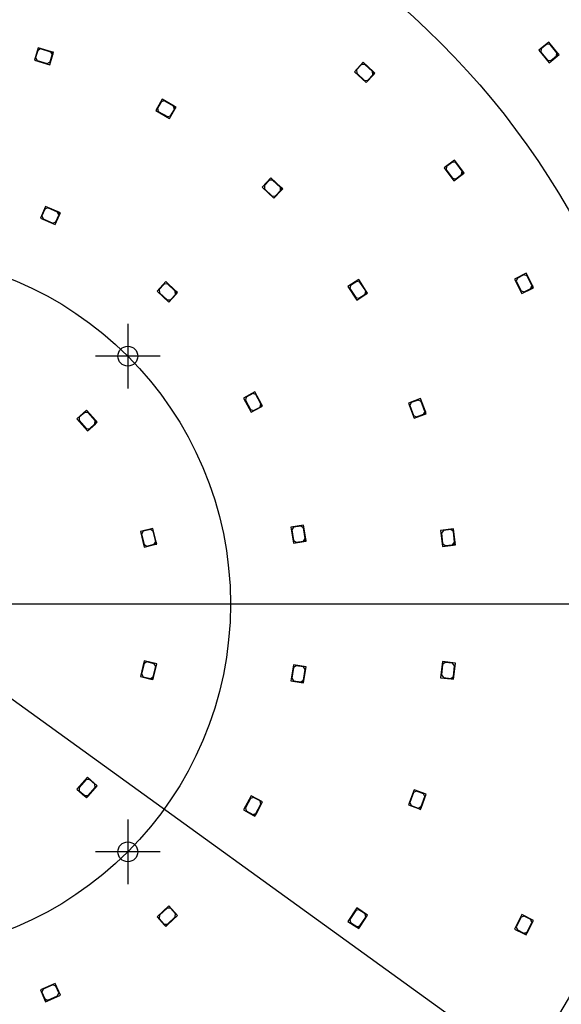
# Model space of a CAD drawing. Header units: millimetres. Extents: x 7 to 819, y 6 to 587.
# Tile 6 of 14: x 400 to 518, y 235 to 449. Entities that reach past the tile are written whole.
import ezdxf
from ezdxf.enums import TextEntityAlignment as Align
from ezdxf.lldxf.tags import DXFTag

# ---------------------------------------------------------------- set-up
doc = ezdxf.new("R2010")
doc.units = ezdxf.units.MM
doc.layers.add('Default', color=7, linetype='Continuous')
doc.layers.add('RDLED_400MM_4000', color=7, linetype='Continuous')
doc.styles.add('SEACAD_Arial', font='arial.ttf')
tags = doc.linetypes.add('CENTER2', pattern=[28.575, 19.05, -3.175, 3.175, -3.175]).pattern_tags.tags
tags[10:11] = [DXFTag(74, 4), DXFTag(75, 0), DXFTag(340, '0'), DXFTag(46, 0.0), DXFTag(50, 0.0), DXFTag(44, 0.0), DXFTag(45, 0.0)]
tags[8:9] = [DXFTag(74, 4), DXFTag(75, 0), DXFTag(340, '0'), DXFTag(46, 0.0), DXFTag(50, 0.0), DXFTag(44, 0.0), DXFTag(45, 0.0)]
tags[6:7] = [DXFTag(74, 4), DXFTag(75, 0), DXFTag(340, '0'), DXFTag(46, 0.0), DXFTag(50, 0.0), DXFTag(44, 0.0), DXFTag(45, 0.0)]
tags[4:5] = [DXFTag(74, 4), DXFTag(75, 0), DXFTag(340, '0'), DXFTag(46, 0.0), DXFTag(50, 0.0), DXFTag(44, 0.0), DXFTag(45, 0.0)]
doc.dimstyles.new('ISO', dxfattribs={"dimtxt": 7, "dimasz": 7, "dimexe": 3.5, "dimexo": 0, "dimgap": 1.75, "dimtad": 1, "dimtxsty": 'SEACAD_Arial', "dimblk1": '_SE_FILLED', "dimblk2": '_SE_FILLED', "dimsah": 1, "dimcen": 3.5, "dimadec": 0, "dimazin": 0, "dimtfac": 0.5, "dimtdec": 3, "dimtmove": 0, "dimatfit": 3, "dimfxl": 1, "dimarcsym": 0})

# ---------------------------------------------------------------- blocks, each defined once
blk = doc.blocks.new('SEANNOT_GROUP5')
at = {"layer": 'Default', "color": 7, "linetype": 'CENTER2'}
for p, q in [((423.84, 275.31), (423.84, 261.31)), ((430.84, 268.31), (416.84, 268.31))]:
    blk.add_line(p, q, dxfattribs=at)
blk = doc.blocks.new('SEANNOT_GROUP9')
at = {"layer": 'Default', "color": 7, "linetype": 'CENTER2'}
for p, q in [((423.84, 382.79), (423.84, 368.79)), ((430.84, 375.79), (416.84, 375.79))]:
    blk.add_line(p, q, dxfattribs=at)
blk = doc.blocks.new('SEANNOT_GROUP14')
at = {"layer": 'Default', "color": 7, "linetype": 'CENTER2'}
blk.add_line((171.6, 322.05), (566.1, 322.05), dxfattribs=at)
blk = doc.blocks.new('SE1')
at = {"layer": 'RDLED_400MM_4000', "color": 7, "linetype": 'Continuous'}
for p, q in [((404.38, 442.68), (403.58, 440)), ((404.31, 442.08), (403.85, 440.54)), ((404.93, 442.41), (404.31, 442.08)), ((407.26, 441.82), (404.38, 442.68)), ((407.13, 441.75), (404.93, 442.41)), ((515.1, 443.9), (512.94, 442.12)), ((512.94, 442.12), (515.17, 439.42)), ((513.47, 442.42), (513.4, 441.72)), ((514.7, 443.44), (513.47, 442.42)), ((515.41, 443.37), (514.7, 443.44)), ((517.01, 441.59), (515.1, 443.9)), ((516.87, 441.6), (515.41, 443.37)), ((403.58, 440), (406.93, 438.99)), ((403.85, 440.54), (404.18, 439.92)), ((404.18, 439.92), (406.39, 439.26)), ((406.93, 438.99), (407.59, 441.2)), ((407.01, 439.6), (407.47, 441.13)), ((407.47, 441.13), (407.13, 441.75)), ((407.74, 441.68), (407.26, 441.82)), ((407.26, 441.82), (407.59, 441.2)), ((407.59, 441.2), (407.74, 441.68)), ((513.4, 441.72), (514.86, 439.95)), ((514.86, 439.95), (515.57, 439.88)), ((515.17, 439.42), (516.94, 440.88)), ((515.57, 439.88), (516.8, 440.9)), ((516.8, 440.9), (516.87, 441.6)), ((517.01, 441.59), (516.94, 440.88)), ((516.94, 440.88), (517.33, 441.2)), ((517.33, 441.2), (517.01, 441.59)), ((406.39, 439.26), (407.01, 439.6)), ((474.84, 439.55), (472.96, 437.48)), ((474.51, 439.04), (473.43, 437.85)), ((473.43, 437.85), (473.47, 437.15)), ((475.22, 439.07), (474.51, 439.04)), ((477.06, 437.52), (474.84, 439.55)), ((476.92, 437.52), (475.22, 439.07)), ((472.96, 437.48), (475.54, 435.12)), ((473.47, 437.15), (475.17, 435.6)), ((475.17, 435.6), (475.87, 435.63)), ((475.54, 435.12), (477.09, 436.82)), ((475.87, 435.63), (476.95, 436.81)), ((476.95, 436.81), (476.92, 437.52)), ((477.43, 437.19), (477.06, 437.52)), ((477.06, 437.52), (477.09, 436.82)), ((477.09, 436.82), (477.43, 437.19)), ((431.28, 431.52), (429.88, 429.1)), ((433.88, 430.02), (431.28, 431.52)), ((431.07, 430.95), (430.27, 429.57)), ((430.27, 429.57), (430.45, 428.88)), ((431.75, 431.13), (431.07, 430.95)), ((433.74, 429.98), (431.75, 431.13)), ((432.91, 427.35), (434.06, 429.34)), ((433.13, 427.92), (433.93, 429.3)), ((433.93, 429.3), (433.74, 429.98)), ((434.31, 429.77), (433.88, 430.02)), ((433.88, 430.02), (434.06, 429.34)), ((434.06, 429.34), (434.31, 429.77)), ((429.88, 429.1), (432.91, 427.35)), ((430.45, 428.88), (432.44, 427.73)), ((432.44, 427.73), (433.13, 427.92)), ((494.65, 418.3), (492.42, 416.61)), ((492.42, 416.61), (494.52, 413.82)), ((492.95, 416.89), (492.86, 416.19)), ((494.23, 417.86), (492.95, 416.89)), ((494.93, 417.76), (494.23, 417.86)), ((496.46, 415.9), (494.65, 418.3)), ((496.32, 415.92), (494.93, 417.76)), ((454.88, 414.46), (452.96, 412.42)), ((457.06, 412.4), (454.88, 414.46)), ((492.86, 416.19), (494.24, 414.36)), ((494.24, 414.36), (494.94, 414.26)), ((494.52, 413.82), (496.36, 415.2)), ((494.94, 414.26), (496.22, 415.22)), ((496.22, 415.22), (496.32, 415.92)), ((496.46, 415.9), (496.36, 415.2)), ((496.36, 415.2), (496.76, 415.5)), ((496.76, 415.5), (496.46, 415.9)), ((452.96, 412.42), (455.5, 410.02)), ((454.54, 413.96), (453.44, 412.79)), ((453.44, 412.79), (453.46, 412.09)), ((455.24, 413.98), (454.54, 413.96)), ((456.92, 412.4), (455.24, 413.98)), ((456.94, 411.69), (456.92, 412.4)), ((457.42, 412.06), (457.06, 412.4)), ((457.06, 412.4), (457.08, 411.7)), ((453.46, 412.09), (455.13, 410.51)), ((455.13, 410.51), (455.84, 410.53)), ((455.5, 410.02), (457.08, 411.7)), ((455.84, 410.53), (456.94, 411.69)), ((457.08, 411.7), (457.42, 412.06)), ((406.01, 408.28), (404.89, 405.72)), ((406.52, 407.95), (405.86, 407.69)), ((408.76, 407.08), (406.01, 408.28)), ((408.63, 407.03), (406.52, 407.95)), ((404.89, 405.72), (408.09, 404.31)), ((405.86, 407.69), (405.22, 406.23)), ((405.22, 406.23), (405.48, 405.57)), ((408.09, 404.31), (409.02, 406.42)), ((408.24, 404.9), (408.88, 406.37)), ((408.88, 406.37), (408.63, 407.03)), ((409.22, 406.88), (408.76, 407.08)), ((408.76, 407.08), (409.02, 406.42)), ((409.02, 406.42), (409.22, 406.88)), ((405.48, 405.57), (407.58, 404.65)), ((407.58, 404.65), (408.24, 404.9)), ((510.22, 393.77), (507.71, 392.52)), ((509.72, 393.41), (508.29, 392.7)), ((510.39, 393.19), (509.72, 393.41)), ((511.55, 391.09), (510.22, 393.77)), ((511.42, 391.13), (510.39, 393.19)), ((432.07, 391.95), (430.17, 389.89)), ((431.73, 391.44), (430.65, 390.26)), ((432.44, 391.47), (431.73, 391.44)), ((434.27, 389.92), (432.07, 391.95)), ((434.13, 389.91), (432.44, 391.47)), ((473.9, 392.42), (471.57, 390.88)), ((471.57, 390.88), (473.49, 387.95)), ((472.12, 391.12), (471.98, 390.43)), ((473.46, 392), (472.12, 391.12)), ((474.15, 391.86), (473.46, 392)), ((475.55, 389.91), (473.9, 392.42)), ((475.41, 389.94), (474.15, 391.86)), ((507.71, 392.52), (509.27, 389.39)), ((508.29, 392.7), (508.07, 392.03)), ((508.07, 392.03), (509.09, 389.97)), ((511.19, 390.46), (511.42, 391.13)), ((511.55, 391.09), (511.33, 390.42)), ((511.78, 390.64), (511.55, 391.09)), ((430.17, 389.89), (432.74, 387.52)), ((430.65, 390.26), (430.68, 389.56)), ((430.68, 389.56), (432.37, 388)), ((432.74, 387.52), (434.3, 389.21)), ((433.08, 388.03), (434.16, 389.2)), ((434.16, 389.2), (434.13, 389.91)), ((434.64, 389.58), (434.27, 389.92)), ((434.27, 389.92), (434.3, 389.21)), ((434.3, 389.21), (434.64, 389.58)), ((471.98, 390.43), (473.24, 388.51)), ((473.49, 387.95), (475.41, 389.22)), ((473.94, 388.37), (475.27, 389.25)), ((475.27, 389.25), (475.41, 389.94)), ((475.55, 389.91), (475.41, 389.22)), ((475.41, 389.22), (475.83, 389.49)), ((475.83, 389.49), (475.55, 389.91)), ((509.09, 389.97), (509.76, 389.75)), ((509.27, 389.39), (511.33, 390.42)), ((509.76, 389.75), (511.19, 390.46)), ((511.33, 390.42), (511.78, 390.64)), ((432.37, 388), (433.08, 388.03)), ((473.24, 388.51), (473.94, 388.37)), ((451.41, 368.04), (448.94, 366.71)), ((450.93, 367.67), (449.52, 366.9)), ((451.6, 367.46), (450.93, 367.67)), ((452.83, 365.4), (451.41, 368.04)), ((452.7, 365.44), (451.6, 367.46)), ((448.94, 366.71), (450.61, 363.63)), ((449.52, 366.9), (449.32, 366.23)), ((449.32, 366.23), (450.41, 364.2)), ((452.5, 364.76), (452.7, 365.44)), ((452.83, 365.4), (452.63, 364.72)), ((453.07, 364.96), (452.83, 365.4)), ((487.33, 366.58), (484.7, 365.62)), ((484.7, 365.62), (485.9, 362.33)), ((485.3, 365.73), (485, 365.09)), ((486.81, 366.28), (485.3, 365.73)), ((487.45, 365.98), (486.81, 366.28)), ((488.36, 363.76), (487.33, 366.58)), ((488.23, 363.82), (487.45, 365.98)), ((414.89, 364.07), (412.8, 362.22)), ((414.51, 363.6), (413.31, 362.54)), ((415.22, 363.56), (414.51, 363.6)), ((416.88, 361.83), (414.89, 364.07)), ((416.74, 361.84), (415.22, 363.56)), ((450.41, 364.2), (451.09, 364)), ((450.61, 363.63), (452.63, 364.72)), ((451.09, 364), (452.5, 364.76)), ((452.63, 364.72), (453.07, 364.96)), ((485, 365.09), (485.79, 362.93)), ((485.9, 362.33), (488.06, 363.12)), ((486.43, 362.63), (487.93, 363.18)), ((487.93, 363.18), (488.23, 363.82)), ((488.36, 363.76), (488.06, 363.12)), ((488.06, 363.12), (488.53, 363.29)), ((488.53, 363.29), (488.36, 363.76)), ((412.8, 362.22), (415.12, 359.6)), ((413.31, 362.54), (413.27, 361.83)), ((413.27, 361.83), (414.8, 360.11)), ((415.12, 359.6), (416.84, 361.12)), ((415.5, 360.07), (416.7, 361.13)), ((416.7, 361.13), (416.74, 361.84)), ((416.88, 361.83), (416.84, 361.12)), ((416.84, 361.12), (417.21, 361.45)), ((417.21, 361.45), (416.88, 361.83)), ((485.79, 362.93), (486.43, 362.63)), ((414.8, 360.11), (415.5, 360.07)), ((429.29, 338.44), (426.57, 337.77)), ((426.57, 337.77), (427.41, 334.37)), ((427.18, 337.82), (426.81, 337.21)), ((428.73, 338.2), (427.18, 337.82)), ((429.34, 337.83), (428.73, 338.2)), ((430.01, 335.53), (429.29, 338.44)), ((429.89, 335.6), (429.34, 337.83)), ((461.93, 339.15), (459.17, 338.68)), ((459.17, 338.68), (459.75, 335.23)), ((459.78, 338.68), (459.37, 338.11)), ((459.37, 338.11), (459.75, 335.84)), ((461.36, 338.95), (459.78, 338.68)), ((461.93, 338.54), (461.36, 338.95)), ((462.43, 336.19), (461.93, 339.15)), ((462.31, 336.27), (461.93, 338.54)), ((494.44, 338.34), (491.66, 338.02)), ((491.66, 338.02), (492.07, 334.54)), ((492.27, 337.99), (491.83, 337.43)), ((491.83, 337.43), (492.1, 335.15)), ((493.86, 338.17), (492.27, 337.99)), ((494.42, 337.74), (493.86, 338.17)), ((494.68, 335.45), (494.42, 337.74)), ((494.79, 335.36), (494.44, 338.34)), ((426.81, 337.21), (427.37, 334.98)), ((429.52, 335), (429.89, 335.6)), ((430.01, 335.53), (429.65, 334.92)), ((430.13, 335.04), (430.01, 335.53)), ((459.75, 335.84), (460.32, 335.43)), ((459.75, 335.23), (462.02, 335.61)), ((460.32, 335.43), (461.9, 335.69)), ((461.9, 335.69), (462.31, 336.27)), ((462.43, 336.19), (462.02, 335.61)), ((462.02, 335.61), (462.51, 335.69)), ((462.51, 335.69), (462.43, 336.19)), ((494.24, 334.9), (494.68, 335.45)), ((494.79, 335.36), (494.35, 334.81)), ((494.85, 334.87), (494.79, 335.36)), ((427.37, 334.98), (427.97, 334.61)), ((427.41, 334.37), (429.65, 334.92)), ((427.97, 334.61), (429.52, 335)), ((429.65, 334.92), (430.13, 335.04)), ((492.07, 334.54), (494.35, 334.81)), ((492.1, 335.15), (492.65, 334.71)), ((492.65, 334.71), (494.24, 334.9)), ((494.35, 334.81), (494.85, 334.87)), ((427.41, 309.72), (426.57, 306.32)), ((430.13, 309.05), (427.41, 309.72)), ((427.37, 309.12), (426.81, 306.88)), ((427.97, 309.48), (427.37, 309.12)), ((429.52, 309.1), (427.97, 309.48)), ((429.34, 306.26), (429.89, 308.49)), ((429.41, 306.14), (430.13, 309.05)), ((429.89, 308.49), (429.52, 309.1)), ((459.75, 308.86), (459.17, 305.41)), ((459.75, 308.25), (459.37, 305.98)), ((462.51, 308.4), (459.75, 308.86)), ((460.32, 308.66), (459.75, 308.25)), ((461.9, 308.4), (460.32, 308.66)), ((462.31, 307.82), (461.9, 308.4)), ((461.93, 305.56), (462.31, 307.82)), ((462.02, 305.44), (462.51, 308.4)), ((492.07, 309.55), (491.66, 306.07)), ((492.1, 308.94), (491.83, 306.66)), ((494.85, 309.23), (492.07, 309.55)), ((492.65, 309.38), (492.1, 308.94)), ((494.24, 309.2), (492.65, 309.38)), ((494.68, 308.64), (494.24, 309.2)), ((494.42, 306.36), (494.68, 308.64)), ((494.5, 306.25), (494.85, 309.23)), ((426.57, 306.32), (428.81, 305.77)), ((426.81, 306.88), (427.18, 306.28)), ((427.18, 306.28), (428.73, 305.89)), ((428.73, 305.89), (429.34, 306.26)), ((429.41, 306.14), (428.81, 305.77)), ((428.81, 305.77), (429.29, 305.65)), ((429.29, 305.65), (429.41, 306.14)), ((459.17, 305.41), (461.44, 305.03)), ((459.37, 305.98), (459.78, 305.41)), ((459.78, 305.41), (461.36, 305.15)), ((461.36, 305.15), (461.93, 305.56)), ((462.02, 305.44), (461.44, 305.03)), ((461.93, 304.95), (462.02, 305.44)), ((491.66, 306.07), (493.95, 305.81)), ((491.83, 306.66), (492.27, 306.1)), ((492.27, 306.1), (493.86, 305.92)), ((493.86, 305.92), (494.42, 306.36)), ((494.5, 306.25), (493.95, 305.81)), ((493.95, 305.81), (494.44, 305.75)), ((494.44, 305.75), (494.5, 306.25)), ((461.44, 305.03), (461.93, 304.95)), ((415.12, 284.5), (412.8, 281.88)), ((414.8, 283.98), (413.27, 282.26)), ((415.5, 284.02), (414.8, 283.98)), ((417.21, 282.64), (415.12, 284.5)), ((416.7, 282.96), (415.5, 284.02)), ((412.8, 281.88), (414.52, 280.35)), ((413.27, 282.26), (413.31, 281.55)), ((415.22, 280.54), (416.74, 282.26)), ((415.23, 280.4), (417.21, 282.64)), ((416.74, 282.26), (416.7, 282.96)), ((413.31, 281.55), (414.51, 280.49)), ((414.51, 280.49), (415.22, 280.54)), ((415.23, 280.4), (414.52, 280.35)), ((414.52, 280.35), (414.89, 280.02)), ((414.89, 280.02), (415.23, 280.4)), ((450.61, 280.46), (448.94, 277.39)), ((450.41, 279.89), (449.32, 277.87)), ((451.09, 280.09), (450.41, 279.89)), ((453.07, 279.13), (450.61, 280.46)), ((452.5, 279.33), (451.09, 280.09)), ((485.9, 281.76), (484.7, 278.47)), ((485.79, 281.16), (485, 279)), ((486.43, 281.46), (485.79, 281.16)), ((488.53, 280.8), (485.9, 281.76)), ((487.93, 280.91), (486.43, 281.46)), ((487.45, 278.11), (488.23, 280.27)), ((487.51, 277.98), (488.53, 280.8)), ((488.23, 280.27), (487.93, 280.91)), ((449.32, 277.87), (449.52, 277.19)), ((451.6, 276.63), (452.7, 278.65)), ((451.64, 276.49), (453.07, 279.13)), ((452.7, 278.65), (452.5, 279.33)), ((484.7, 278.47), (486.87, 277.68)), ((485, 279), (485.3, 278.36)), ((485.3, 278.36), (486.81, 277.81)), ((486.81, 277.81), (487.45, 278.11)), ((487.51, 277.98), (486.87, 277.68)), ((486.87, 277.68), (487.33, 277.51)), ((487.33, 277.51), (487.51, 277.98)), ((448.94, 277.39), (450.97, 276.29)), ((449.52, 277.19), (450.93, 276.43)), ((450.93, 276.43), (451.6, 276.63)), ((451.64, 276.49), (450.97, 276.29)), ((450.97, 276.29), (451.41, 276.05)), ((451.41, 276.05), (451.64, 276.49)), ((432.74, 256.58), (430.17, 254.2)), ((434.64, 254.52), (432.74, 256.58)), ((430.17, 254.2), (431.73, 252.51)), ((430.68, 254.54), (430.65, 253.83)), ((432.37, 256.1), (430.68, 254.54)), ((433.08, 256.07), (432.37, 256.1)), ((432.43, 252.48), (434.64, 254.52)), ((432.44, 252.62), (434.13, 254.18)), ((434.16, 254.89), (433.08, 256.07)), ((434.13, 254.18), (434.16, 254.89)), ((473.49, 256.14), (471.57, 253.22)), ((473.24, 255.58), (471.98, 253.66)), ((473.94, 255.73), (473.24, 255.58)), ((475.83, 254.6), (473.49, 256.14)), ((475.27, 254.85), (473.94, 255.73)), ((474.15, 252.23), (475.41, 254.15)), ((474.18, 252.09), (475.83, 254.6)), ((475.41, 254.15), (475.27, 254.85)), ((509.27, 254.7), (507.71, 251.57)), ((509.09, 254.12), (508.07, 252.06)), ((509.76, 254.35), (509.09, 254.12)), ((511.78, 253.45), (509.27, 254.7)), ((511.19, 253.63), (509.76, 254.35)), ((430.65, 253.83), (431.73, 252.65)), ((431.73, 252.65), (432.44, 252.62)), ((431.73, 252.51), (432.07, 252.14)), ((432.43, 252.48), (431.73, 252.51)), ((432.07, 252.14), (432.43, 252.48)), ((471.57, 253.22), (473.49, 251.95)), ((471.98, 253.66), (472.12, 252.97)), ((472.12, 252.97), (473.46, 252.09)), ((473.46, 252.09), (474.15, 252.23)), ((474.18, 252.09), (473.49, 251.95)), ((473.49, 251.95), (473.9, 251.68)), ((473.9, 251.68), (474.18, 252.09)), ((508.07, 252.06), (508.29, 251.39)), ((510.39, 250.9), (511.42, 252.96)), ((510.44, 250.77), (511.78, 253.45)), ((511.42, 252.96), (511.19, 253.63)), ((507.71, 251.57), (509.77, 250.54)), ((508.29, 251.39), (509.72, 250.68)), ((509.72, 250.68), (510.39, 250.9)), ((510.44, 250.77), (509.77, 250.54)), ((509.77, 250.54), (510.22, 250.32)), ((510.22, 250.32), (510.44, 250.77)), ((408.09, 239.78), (404.89, 238.37)), ((407.58, 239.45), (405.48, 238.52)), ((408.24, 239.19), (407.58, 239.45)), ((409.22, 237.22), (408.09, 239.78)), ((408.88, 237.73), (408.24, 239.19)), ((404.89, 238.37), (405.81, 236.27)), ((405.48, 238.52), (405.22, 237.87)), ((405.22, 237.87), (405.86, 236.4)), ((406.47, 236.01), (409.22, 237.22)), ((406.52, 236.14), (408.63, 237.07)), ((408.63, 237.07), (408.88, 237.73)), ((405.81, 236.27), (406.01, 235.81)), ((406.47, 236.01), (405.81, 236.27)), ((405.86, 236.4), (406.52, 236.14)), ((406.01, 235.81), (406.47, 236.01))]:
    blk.add_line(p, q, dxfattribs=at)
for centre in [(423.84, 375.79), (423.84, 268.31)]:
    blk.add_circle(centre, 2.15, dxfattribs=at)
for start, end in [(12.8386, 77.1614), (282.8386, 347.1614)]:
    blk.add_arc((370.1, 322.05), 200, start, end, dxfattribs=at)
blk = doc.blocks.new('DMBLK1')
at = {"layer": 'Default', "linetype": 'Continuous'}
for points in [[(182.1, 539.22), (175.1, 538.06), (182.1, 536.89)], [(558.1, 539.22), (558.1, 536.89), (565.1, 538.06)]]:
    blk.add_hatch(color=7, dxfattribs=at).paths.add_polyline_path(points)
at = {"layer": 'Default', "color": 7, "linetype": 'Continuous'}
for p, q in [((175.1, 366.49), (175.1, 541.56)), ((565.1, 366.49), (565.1, 541.56)), ((565.1, 538.06), (175.1, 538.06))]:
    blk.add_line(p, q, dxfattribs=at)
at = {"layer": 'Default', "color": 7, "linetype": 'Continuous', "style": 'SEACAD_Arial'}
blk.add_text('390', height=7, dxfattribs=at).set_placement((361.88, 546.81), align=Align.TOP_LEFT)
blk = doc.blocks.new('_SE_FILLED')
at = {"color": 0}
blk.add_line((0, 0), (-1, 0), dxfattribs=at)
blk.add_solid([(0, 0), (-1, -0.1665), (-1, 0.1665), (0, 0)], dxfattribs=at)
blk = doc.blocks.new('DMBLK2')
at = {"layer": 'Default', "linetype": 'Continuous'}
for points in [[(118.53, 510.05), (120.86, 510.05), (119.69, 517.05)], [(118.53, 134.05), (119.69, 127.05), (120.86, 134.05)]]:
    blk.add_hatch(color=7, dxfattribs=at).paths.add_polyline_path(points)
at = {"layer": 'Default', "color": 7, "linetype": 'Continuous'}
for p, q in [((325.65, 517.05), (116.19, 517.05)), ((119.69, 127.05), (119.69, 517.05)), ((325.65, 127.05), (116.19, 127.05))]:
    blk.add_line(p, q, dxfattribs=at)
at = {"layer": 'Default', "color": 7, "linetype": 'Continuous', "style": 'SEACAD_Arial'}
blk.add_text('390', height=7, rotation=90, dxfattribs=at).set_placement((110.94, 313.83), align=Align.TOP_LEFT)
blk = doc.blocks.new('DMBLK3')
at = {"layer": 'Default', "linetype": 'Continuous'}
blk.add_hatch(color=7, dxfattribs=at).paths.add_polyline_path([(212.97, 434.12), (214.33, 436.01), (207.98, 439.17)])
at = {"layer": 'Default', "color": 7, "linetype": 'Continuous'}
blk.add_line((572.15, 176.08), (207.98, 439.17), dxfattribs=at)
at = {"layer": 'Default', "color": 7, "linetype": 'Continuous', "style": 'SEACAD_Arial'}
for s, p in [('R', (552.88, 200.79)), ('200', (561.96, 194.23))]:
    blk.add_text(s, height=7, rotation=324.1547, dxfattribs=at).set_placement(p, align=Align.TOP_LEFT)

msp = doc.modelspace()

# ---------------------------------------------------------------- linework, layer by layer
at = {"layer": 'Default', "color": 7, "linetype": 'CENTER2'}
for radius in [172, 76]:
    msp.add_circle((370.096, 322.047), radius, dxfattribs=at)

# ---------------------------------------------------------------- block references
at = {"layer": 'Default'}
for name in ['SE1', 'SEANNOT_GROUP9', 'SEANNOT_GROUP14', 'SEANNOT_GROUP5']:
    msp.add_blockref(name, (0, 0), dxfattribs=at)

# ---------------------------------------------------------------- dimensions: what is measured, and where the dimension line sits
at = {"layer": 'Default', "color": 7, "linetype": 'Continuous'}
dim = msp.add_linear_dim(base=(175.096, 538.056), p1=(565.096, 325.547), p2=(175.096, 366.488), text='\\A1;<>', dimstyle='ISO', dxfattribs=at)
dim.commit()
dim.dimension.update_dxf_attribs({"geometry": 'DMBLK1', "text_midpoint": (370.096, 538.056), "dimtype": 160})
dim = msp.add_linear_dim(base=(119.692, 127.047), p1=(414.537, 127.047), p2=(414.537, 517.047), angle=90, text='\\A1;<>', dimstyle='ISO', dxfattribs=at)
dim.commit()
dim.dimension.update_dxf_attribs({"geometry": 'DMBLK2', "text_midpoint": (119.692, 322.047), "dimtype": 161})
dim = msp.add_radius_dim(center=(370.096, 322.047), mpoint=(207.976, 439.166), text='\\A1;<>', dimstyle='ISO', override={"dimtolj": 1}, dxfattribs=at)
dim.commit()
dim.dimension.update_dxf_attribs({"geometry": 'DMBLK3', "text_midpoint": (545.773, 195.133), "dimtype": 164})

doc.saveas('drawing.dxf')
